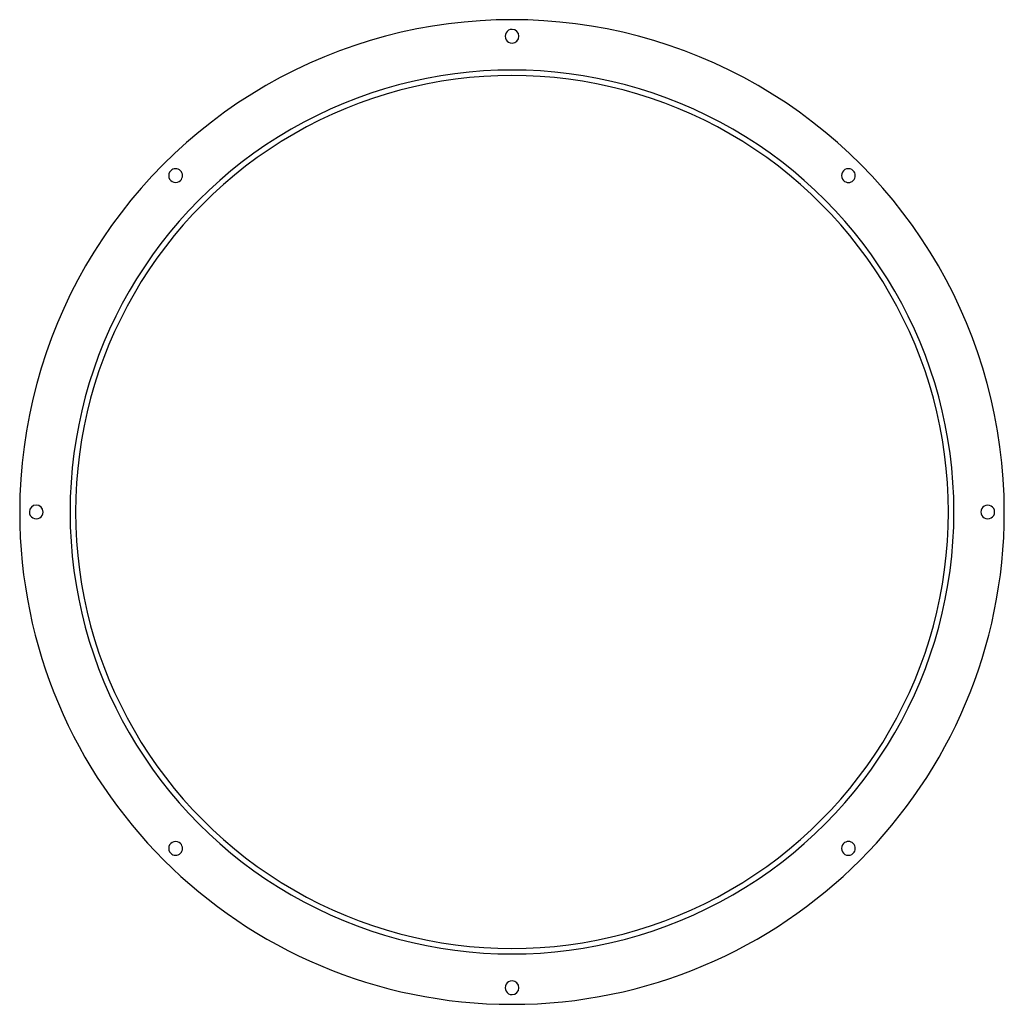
# Model space of a CAD drawing. Header units: millimetres. Extents: x -357 to 357, y -357 to 357.
import ezdxf

# ---------------------------------------------------------------- set-up
doc = ezdxf.new("R2010")
doc.units = ezdxf.units.MM
doc.layers.add('HIDDEN', color=7, linetype='Continuous')
doc.layers.add('THICK', color=7, linetype='Continuous')

msp = doc.modelspace()

# ---------------------------------------------------------------- linework, layer by layer
at = {"layer": 'HIDDEN'}
for start, end in [(0, 180.00002), (179.99998, 0)]:
    msp.add_arc((0, 0), 320.5, start, end, dxfattribs=at)
at = {"layer": 'THICK'}
for centre, radius, start, end in [((0, 0), 357, 0, 180.00002), ((0, 345), 5, 89.99998, 270.00002), ((0, 345), 5, 270.00002, 89.99998), ((0, 0), 316.5, 0, 180.00002), ((-243.95, 243.95), 5, 134.99997, 315.00001), ((-243.95, 243.95), 5, 315.00001, 134.99997), ((243.95, 243.95), 5, 44.99999, 225.00003), ((243.95, 243.95), 5, 225.00003, 44.99999), ((0, 0), 357, 180.00002, 0), ((-345, 0), 5, 0, 179.99998), ((-345, 0), 5, 179.99998, 0), ((0, 0), 316.5, 179.99998, 0), ((345, 0), 5, 0, 180.00002), ((345, 0), 5, 179.99998, 0), ((-243.95, -243.95), 5, 44.99999, 225.00003), ((-243.95, -243.95), 5, 225.00003, 44.99999), ((243.95, -243.95), 5, 134.99997, 315.00001), ((243.95, -243.95), 5, 315.00001, 134.99997), ((0, -345), 5, 89.99998, 270.00002), ((0, -345), 5, 270.00002, 89.99998)]:
    msp.add_arc(centre, radius, start, end, dxfattribs=at)

doc.saveas('drawing.dxf')
